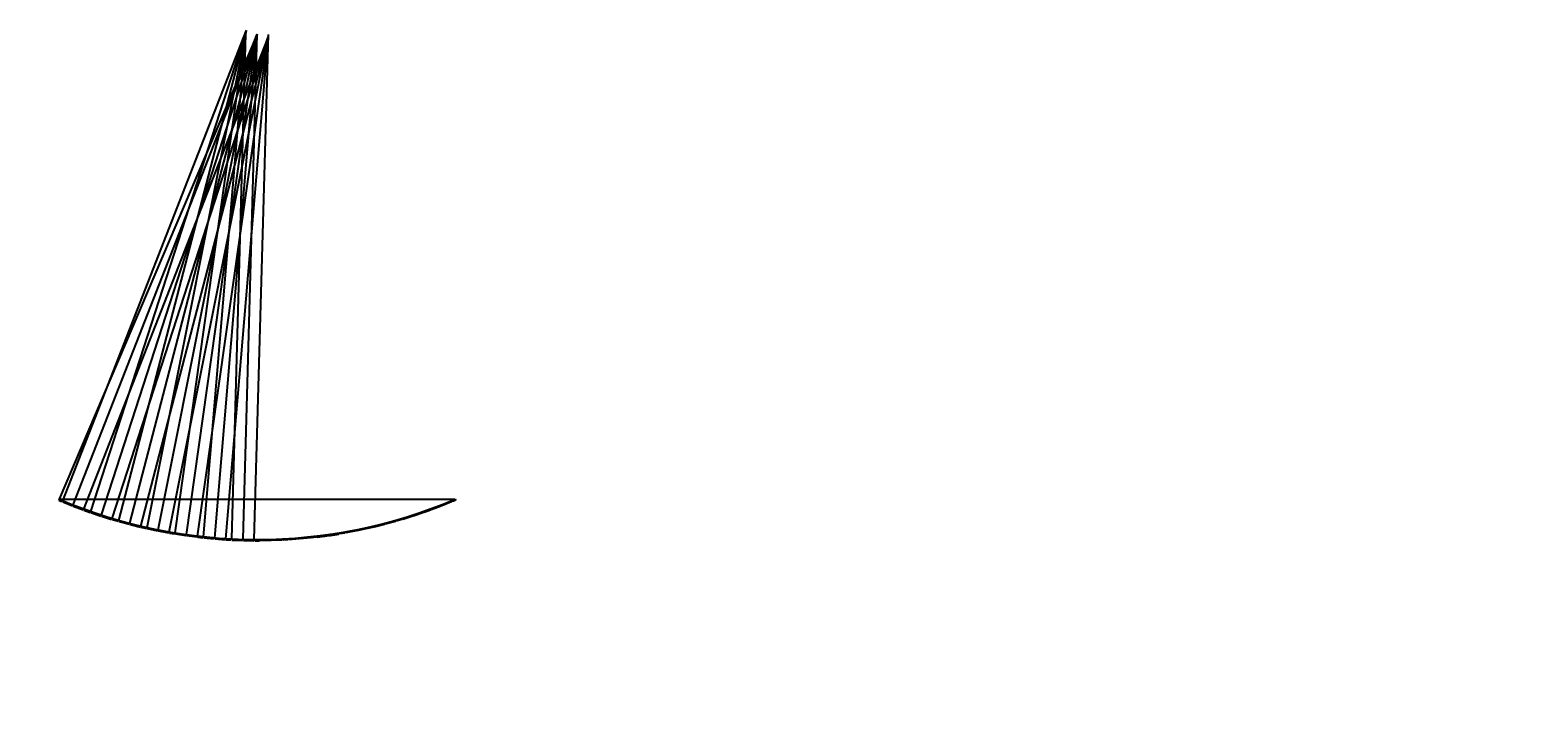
# Model space of a CAD drawing. Header units: millimetres. Extents: x -89870 to 271682, y -14857 to 84958.
# Tile 31 of 31: x 79841 to 271682, y -14857 to 72580. Entities that reach past the tile are written whole.
import ezdxf

# ---------------------------------------------------------------- set-up
doc = ezdxf.new("R2010")
doc.units = ezdxf.units.MM
for name, color, linetype in [('alu vprof', 3, 'Continuous'), ('hulplijn', 11, 'Continuous'), ('maat', 1, 'Continuous')]:
    doc.layers.add(name, color=color, linetype=linetype)
doc.styles.get("Standard").update_dxf_attribs({"font": 'arial.ttf'})
doc.styles.add('STEMPEL1', font='ddHelvetica45.ttf')
doc.dimstyles.new('Annotative', dxfattribs={"dimscale": 0, "dimtxt": 2, "dimasz": 2.5, "dimexe": 1.25, "dimexo": 0.625, "dimtad": 1, "dimdec": 0, "dimtxsty": 'Standard', "dimcen": 2.5, "dimadec": 0, "dimazin": 0, "dimtfac": 1, "dimtdec": 0, "dimtmove": 0, "dimatfit": 3, "dimfxl": 1, "dimarcsym": 0})

# ---------------------------------------------------------------- blocks, each defined once
blk = doc.blocks.new('*D281')
at = {"layer": 'alu vprof', "color": 0, "lineweight": -2, "transparency": 16777216}
for p, q in [((83521, 12855), (83457, 12702)), ((83512, 12706), (83885, 12549)), ((83985, 12659), (83921, 12507))]:
    blk.add_line(p, q, dxfattribs=at)
at = {"layer": 'alu vprof', "color": 0, "transparency": 16777216}
for points in [[(83516, 12714), (83509, 12698), (83466, 12725)], [(83888, 12557), (83881, 12542), (83931, 12530)]]:
    blk.add_solid(points, dxfattribs=at)
at = {"layer": 'Defpoints', "color": 0, "transparency": 16777216}
for p in [(83526, 12866), (83931, 12530), (83990, 12671)]:
    blk.add_point(p, dxfattribs=at)
at = {"layer": 'alu vprof', "color": 0, "transparency": 16777216, "insert": (83711, 12658), "char_height": 40, "attachment_point": 5, "rotation": 337.16276}
blk.add_mtext('504', dxfattribs=at)
blk = doc.blocks.new('*D282')
at = {"layer": 'alu vprof', "color": 0, "lineweight": -2, "transparency": 16777216}
for p, q in [((83985, 12659), (83923, 12505)), ((83979, 12510), (85222, 12008)), ((85321, 12120), (85259, 11966))]:
    blk.add_line(p, q, dxfattribs=at)
at = {"layer": 'alu vprof', "color": 0, "transparency": 16777216}
for points in [[(83982, 12517), (83976, 12502), (83933, 12528)], [(85225, 12016), (85219, 12000), (85268, 11989)]]:
    blk.add_solid(points, dxfattribs=at)
at = {"layer": 'Defpoints', "color": 0, "transparency": 16777216}
for p in [(83990, 12671), (85268, 11989), (85326, 12132)]:
    blk.add_point(p, dxfattribs=at)
at = {"layer": 'alu vprof', "color": 0, "transparency": 16777216, "insert": (84613, 12289), "char_height": 40, "attachment_point": 5, "rotation": 338.02852}
blk.add_mtext('1440', dxfattribs=at)
blk = doc.blocks.new('*D283')
at = {"layer": 'alu vprof', "color": 0, "lineweight": -2, "transparency": 16777216}
for p, q in [((85321, 12120), (85262, 11965)), ((85318, 11971), (86572, 11497)), ((86668, 11611), (86610, 11456))]:
    blk.add_line(p, q, dxfattribs=at)
at = {"layer": 'alu vprof', "color": 0, "transparency": 16777216}
for points in [[(85321, 11978), (85315, 11963), (85271, 11988)], [(86575, 11505), (86569, 11489), (86619, 11479)]]:
    blk.add_solid(points, dxfattribs=at)
at = {"layer": 'Defpoints', "color": 0, "transparency": 16777216}
for p in [(85326, 12132), (86673, 11623), (86619, 11479)]:
    blk.add_point(p, dxfattribs=at)
at = {"layer": 'alu vprof', "color": 0, "transparency": 16777216, "insert": (85957, 11765), "char_height": 40, "attachment_point": 5, "rotation": 339.31114}
blk.add_mtext('1440', dxfattribs=at)
blk = doc.blocks.new('*D284')
at = {"layer": 'alu vprof', "color": 0, "lineweight": -2, "transparency": 16777216}
for p, q in [((86669, 11611), (86613, 11455)), ((86668, 11462), (87462, 11179)), ((87556, 11295), (87501, 11139))]:
    blk.add_line(p, q, dxfattribs=at)
at = {"layer": 'alu vprof', "color": 0, "transparency": 16777216}
for points in [[(86671, 11470), (86666, 11454), (86621, 11479)], [(87465, 11187), (87459, 11171), (87509, 11162)]]:
    blk.add_solid(points, dxfattribs=at)
at = {"layer": 'Defpoints', "color": 0, "transparency": 16777216}
for p in [(86673, 11623), (87509, 11162), (87560, 11306)]:
    blk.add_point(p, dxfattribs=at)
at = {"layer": 'alu vprof', "color": 0, "transparency": 16777216, "insert": (87076, 11351), "char_height": 40, "attachment_point": 5, "rotation": 340.37212}
blk.add_mtext('942', dxfattribs=at)
blk = doc.blocks.new('*D285')
at = {"layer": 'alu vprof', "color": 0, "lineweight": -2, "transparency": 16777216}
for p, q in [((87556, 11295), (87503, 11137)), ((87559, 11145), (88829, 10718)), ((88922, 10836), (88869, 10678))]:
    blk.add_line(p, q, dxfattribs=at)
at = {"layer": 'alu vprof', "color": 0, "transparency": 16777216}
for points in [[(87561, 11153), (87556, 11137), (87511, 11161)], [(88832, 10726), (88827, 10710), (88877, 10702)]]:
    blk.add_solid(points, dxfattribs=at)
at = {"layer": 'Defpoints', "color": 0, "transparency": 16777216}
for p in [(87560, 11306), (88877, 10702), (88926, 10848)]:
    blk.add_point(p, dxfattribs=at)
at = {"layer": 'alu vprof', "color": 0, "transparency": 16777216, "insert": (88204, 10963), "char_height": 40, "attachment_point": 5, "rotation": 341.43311}
blk.add_mtext('1440', dxfattribs=at)
blk = doc.blocks.new('*D286')
at = {"layer": 'alu vprof', "color": 0, "lineweight": -2, "transparency": 16777216}
for p, q in [((88922, 10836), (88873, 10678)), ((88928, 10687), (90207, 10289)), ((90297, 10408), (90248, 10250))]:
    blk.add_line(p, q, dxfattribs=at)
at = {"layer": 'alu vprof', "color": 0, "transparency": 16777216}
for points in [[(88930, 10695), (88925, 10679), (88880, 10702)], [(90210, 10297), (90205, 10281), (90255, 10274)]]:
    blk.add_solid(points, dxfattribs=at)
at = {"layer": 'Defpoints', "color": 0, "transparency": 16777216}
for p in [(88926, 10848), (90255, 10274), (90301, 10420)]:
    blk.add_point(p, dxfattribs=at)
at = {"layer": 'alu vprof', "color": 0, "transparency": 16777216, "insert": (89577, 10519), "char_height": 40, "attachment_point": 5, "rotation": 342.71573}
blk.add_mtext('1440', dxfattribs=at)
blk = doc.blocks.new('*D287')
at = {"layer": 'alu vprof', "color": 0, "lineweight": -2, "transparency": 16777216}
for p, q in [((90297, 10408), (90250, 10248)), ((90305, 10258), (91045, 10043)), ((91133, 10164), (91086, 10005))]:
    blk.add_line(p, q, dxfattribs=at)
at = {"layer": 'alu vprof', "color": 0, "transparency": 16777216}
for points in [[(90308, 10266), (90303, 10250), (90257, 10272)], [(91047, 10051), (91043, 10035), (91093, 10029)]]:
    blk.add_solid(points, dxfattribs=at)
at = {"layer": 'Defpoints', "color": 0, "transparency": 16777216}
for p in [(90301, 10420), (91093, 10029), (91136, 10176)]:
    blk.add_point(p, dxfattribs=at)
at = {"layer": 'alu vprof', "color": 0, "transparency": 16777216, "insert": (90684, 10182), "char_height": 40, "attachment_point": 5, "rotation": 343.74455}
blk.add_mtext('870', dxfattribs=at)
blk = doc.blocks.new('*D288')
at = {"layer": 'alu vprof', "color": 0, "lineweight": -2, "transparency": 16777216}
for p, q in [((91133, 10164), (91089, 10002)), ((91143, 10013), (92436, 9661)), ((92522, 9786), (92478, 9624))]:
    blk.add_line(p, q, dxfattribs=at)
at = {"layer": 'alu vprof', "color": 0, "transparency": 16777216}
for points in [[(91146, 10021), (91141, 10005), (91095, 10026)], [(92439, 9669), (92434, 9653), (92485, 9648)]]:
    blk.add_solid(points, dxfattribs=at)
at = {"layer": 'Defpoints', "color": 0, "transparency": 16777216}
for p in [(91136, 10176), (92485, 9648), (92526, 9798)]:
    blk.add_point(p, dxfattribs=at)
at = {"layer": 'alu vprof', "color": 0, "transparency": 16777216, "insert": (91799, 9869), "char_height": 40, "attachment_point": 5, "rotation": 344.77338}
blk.add_mtext('1440', dxfattribs=at)
blk = doc.blocks.new('*D289')
at = {"layer": 'alu vprof', "color": 0, "lineweight": -2, "transparency": 16777216}
for p, q in [((92523, 9786), (92482, 9623)), ((92537, 9635), (93837, 9312)), ((93920, 9439), (93880, 9276))]:
    blk.add_line(p, q, dxfattribs=at)
at = {"layer": 'alu vprof', "color": 0, "transparency": 16777216}
for points in [[(92539, 9643), (92535, 9627), (92488, 9647)], [(93839, 9320), (93835, 9304), (93886, 9300)]]:
    blk.add_solid(points, dxfattribs=at)
at = {"layer": 'Defpoints', "color": 0, "transparency": 16777216}
for p in [(92526, 9798), (93886, 9300), (93923, 9451)]:
    blk.add_point(p, dxfattribs=at)
at = {"layer": 'alu vprof', "color": 0, "transparency": 16777216, "insert": (93195, 9506), "char_height": 40, "attachment_point": 5, "rotation": 346.056}
blk.add_mtext('1440', dxfattribs=at)
blk = doc.blocks.new('*D290')
at = {"layer": 'alu vprof', "color": 0, "lineweight": -2, "transparency": 16777216}
for p, q in [((93920, 9439), (93883, 9275)), ((93937, 9288), (94633, 9129)), ((94714, 9257), (94676, 9093))]:
    blk.add_line(p, q, dxfattribs=at)
at = {"layer": 'alu vprof', "color": 0, "transparency": 16777216}
for points in [[(93939, 9297), (93935, 9280), (93888, 9300)], [(94635, 9137), (94631, 9120), (94682, 9117)]]:
    blk.add_solid(points, dxfattribs=at)
at = {"layer": 'Defpoints', "color": 0, "transparency": 16777216}
for p in [(93923, 9451), (94682, 9117), (94717, 9269)]:
    blk.add_point(p, dxfattribs=at)
at = {"layer": 'alu vprof', "color": 0, "transparency": 16777216, "insert": (94292, 9241), "char_height": 40, "attachment_point": 5, "rotation": 347.05983}
blk.add_mtext('814', dxfattribs=at)
blk = doc.blocks.new('*D291')
at = {"layer": 'alu vprof', "color": 0, "lineweight": -2, "transparency": 16777216}
for p, q in [((94714, 9257), (94679, 9092)), ((94733, 9106), (96044, 8829)), ((96123, 8959), (96088, 8794))]:
    blk.add_line(p, q, dxfattribs=at)
at = {"layer": 'alu vprof', "color": 0, "transparency": 16777216}
for points in [[(94735, 9115), (94732, 9098), (94684, 9117)], [(96046, 8837), (96043, 8821), (96093, 8819)]]:
    blk.add_solid(points, dxfattribs=at)
at = {"layer": 'Defpoints', "color": 0, "transparency": 16777216}
for p in [(94717, 9269), (96093, 8819), (96126, 8971)]:
    blk.add_point(p, dxfattribs=at)
at = {"layer": 'alu vprof', "color": 0, "transparency": 16777216, "insert": (95396, 9000), "char_height": 40, "attachment_point": 5, "rotation": 348.06367}
blk.add_mtext('1440', dxfattribs=at)
blk = doc.blocks.new('*D292')
at = {"layer": 'alu vprof', "color": 0, "lineweight": -2, "transparency": 16777216}
for p, q in [((96123, 8959), (96092, 8794)), ((96146, 8809), (97463, 8561)), ((97538, 8693), (97507, 8528))]:
    blk.add_line(p, q, dxfattribs=at)
at = {"layer": 'alu vprof', "color": 0, "transparency": 16777216}
for points in [[(96147, 8817), (96144, 8801), (96097, 8818)], [(97464, 8570), (97461, 8553), (97512, 8552)]]:
    blk.add_solid(points, dxfattribs=at)
at = {"layer": 'Defpoints', "color": 0, "transparency": 16777216}
for p in [(96126, 8971), (97512, 8552), (97541, 8705)]:
    blk.add_point(p, dxfattribs=at)
at = {"layer": 'alu vprof', "color": 0, "transparency": 16777216, "insert": (96811, 8718), "char_height": 40, "attachment_point": 5, "rotation": 349.34629}
blk.add_mtext('1440', dxfattribs=at)
blk = doc.blocks.new('*D293')
at = {"layer": 'alu vprof', "color": 0, "lineweight": -2, "transparency": 16777216}
for p, q in [((97539, 8693), (97511, 8527)), ((97564, 8543), (98227, 8430)), ((98300, 8563), (98272, 8397))]:
    blk.add_line(p, q, dxfattribs=at)
at = {"layer": 'alu vprof', "color": 0, "transparency": 16777216}
for points in [[(97565, 8551), (97563, 8535), (97515, 8552)], [(98228, 8439), (98225, 8422), (98276, 8422)]]:
    blk.add_solid(points, dxfattribs=at)
at = {"layer": 'Defpoints', "color": 0, "transparency": 16777216}
for p in [(97541, 8705), (98276, 8422), (98302, 8575)]:
    blk.add_point(p, dxfattribs=at)
at = {"layer": 'alu vprof', "color": 0, "transparency": 16777216, "insert": (97901, 8519), "char_height": 40, "attachment_point": 5, "rotation": 350.33144}
blk.add_mtext('772', dxfattribs=at)
blk = doc.blocks.new('*D294')
at = {"layer": 'alu vprof', "color": 0, "lineweight": -2, "transparency": 16777216}
for p, q in [((98300, 8563), (98275, 8397)), ((99653, 8212), (98328, 8414)), ((99724, 8345), (99698, 8179))]:
    blk.add_line(p, q, dxfattribs=at)
at = {"layer": 'alu vprof', "color": 0, "transparency": 16777216}
for points in [[(98329, 8422), (98327, 8406), (98278, 8422)], [(99654, 8220), (99651, 8203), (99702, 8204)]]:
    blk.add_solid(points, dxfattribs=at)
at = {"layer": 'Defpoints', "color": 0, "transparency": 16777216}
for p in [(98278, 8422), (98302, 8575), (99726, 8358)]:
    blk.add_point(p, dxfattribs=at)
at = {"layer": 'alu vprof', "color": 0, "transparency": 16777216, "insert": (98995, 8345), "char_height": 40, "attachment_point": 5, "rotation": 351.31659}
blk.add_mtext('1440', dxfattribs=at)
blk = doc.blocks.new('*D295')
at = {"layer": 'alu vprof', "color": 0, "lineweight": -2, "transparency": 16777216}
for p, q in [((99724, 8345), (99702, 8179)), ((101084, 8025), (99755, 8197)), ((101152, 8160), (101130, 7993))]:
    blk.add_line(p, q, dxfattribs=at)
at = {"layer": 'alu vprof', "color": 0, "transparency": 16777216}
for points in [[(99756, 8206), (99754, 8189), (99706, 8204)], [(101085, 8033), (101083, 8016), (101134, 8018)]]:
    blk.add_solid(points, dxfattribs=at)
at = {"layer": 'Defpoints', "color": 0, "transparency": 16777216}
for p in [(99706, 8204), (99726, 8358), (101154, 8172)]:
    blk.add_point(p, dxfattribs=at)
at = {"layer": 'alu vprof', "color": 0, "transparency": 16777216, "insert": (100424, 8144), "char_height": 40, "attachment_point": 5, "rotation": 352.59921}
blk.add_mtext('1440', dxfattribs=at)
blk = doc.blocks.new('*D296')
at = {"layer": 'alu vprof', "color": 0, "lineweight": -2, "transparency": 16777216}
for p, q in [((101152, 8160), (101133, 7993)), ((101186, 8012), (101825, 7940)), ((101891, 8077), (101872, 7910))]:
    blk.add_line(p, q, dxfattribs=at)
at = {"layer": 'alu vprof', "color": 0, "transparency": 16777216}
for points in [[(101187, 8021), (101185, 8004), (101136, 8018)], [(101826, 7949), (101824, 7932), (101875, 7935)]]:
    blk.add_solid(points, dxfattribs=at)
at = {"layer": 'Defpoints', "color": 0, "transparency": 16777216}
for p in [(101154, 8172), (101875, 7935), (101892, 8089)]:
    blk.add_point(p, dxfattribs=at)
at = {"layer": 'alu vprof', "color": 0, "transparency": 16777216, "insert": (101509, 8009), "char_height": 40, "attachment_point": 5, "rotation": 353.5714}
blk.add_mtext('743', dxfattribs=at)
blk = doc.blocks.new('*D297')
at = {"layer": 'alu vprof', "color": 0, "lineweight": -2, "transparency": 16777216}
for p, q in [((101891, 8077), (101875, 7910)), ((101927, 7930), (103261, 7802)), ((103324, 7940), (103308, 7773))]:
    blk.add_line(p, q, dxfattribs=at)
at = {"layer": 'alu vprof', "color": 0, "transparency": 16777216}
for points in [[(101928, 7938), (101926, 7921), (101877, 7934)], [(103262, 7811), (103260, 7794), (103311, 7798)]]:
    blk.add_solid(points, dxfattribs=at)
at = {"layer": 'Defpoints', "color": 0, "transparency": 16777216}
for p in [(101892, 8089), (103311, 7798), (103326, 7952)]:
    blk.add_point(p, dxfattribs=at)
at = {"layer": 'alu vprof', "color": 0, "transparency": 16777216, "insert": (102597, 7899), "char_height": 40, "attachment_point": 5, "rotation": 354.54359}
blk.add_mtext('1440', dxfattribs=at)
blk = doc.blocks.new('*D298')
at = {"layer": 'alu vprof', "color": 0, "lineweight": -2, "transparency": 16777216}
for p, q in [((103325, 7940), (103312, 7772)), ((103364, 7794), (104701, 7696)), ((104761, 7835), (104749, 7668))]:
    blk.add_line(p, q, dxfattribs=at)
at = {"layer": 'alu vprof', "color": 0, "transparency": 16777216}
for points in [[(103365, 7802), (103364, 7785), (103314, 7797)], [(104701, 7704), (104700, 7688), (104751, 7692)]]:
    blk.add_solid(points, dxfattribs=at)
at = {"layer": 'Defpoints', "color": 0, "transparency": 16777216}
for p in [(103326, 7952), (104751, 7692), (104762, 7847)]:
    blk.add_point(p, dxfattribs=at)
at = {"layer": 'alu vprof', "color": 0, "transparency": 16777216, "insert": (104035, 7778), "char_height": 40, "attachment_point": 5, "rotation": 355.82621}
blk.add_mtext('1440', dxfattribs=at)
blk = doc.blocks.new('*D299')
at = {"layer": 'alu vprof', "color": 0, "lineweight": -2, "transparency": 16777216}
for p, q in [((104761, 7835), (104752, 7667)), ((104803, 7690), (105428, 7654)), ((105486, 7794), (105476, 7627))]:
    blk.add_line(p, q, dxfattribs=at)
at = {"layer": 'alu vprof', "color": 0, "transparency": 16777216}
for points in [[(104804, 7698), (104803, 7681), (104753, 7692)], [(105428, 7663), (105427, 7646), (105478, 7652)]]:
    blk.add_solid(points, dxfattribs=at)
at = {"layer": 'Defpoints', "color": 0, "transparency": 16777216}
for p in [(104762, 7847), (105487, 7807), (105478, 7652)]:
    blk.add_point(p, dxfattribs=at)
at = {"layer": 'alu vprof', "color": 0, "transparency": 16777216, "insert": (105117, 7705), "char_height": 40, "attachment_point": 5, "rotation": 356.79078}
blk.add_mtext('726', dxfattribs=at)
blk = doc.blocks.new('*D300')
at = {"layer": 'alu vprof', "color": 0, "lineweight": -2, "transparency": 16777216}
for p, q in [((105486, 7794), (105479, 7627)), ((106925, 7738), (106918, 7570)), ((105530, 7650), (106869, 7597))]:
    blk.add_line(p, q, dxfattribs=at)
at = {"layer": 'alu vprof', "color": 0, "transparency": 16777216}
for points in [[(105531, 7658), (105530, 7641), (105480, 7652)], [(106870, 7605), (106869, 7589), (106919, 7595)]]:
    blk.add_solid(points, dxfattribs=at)
at = {"layer": 'Defpoints', "color": 0, "transparency": 16777216}
for p in [(105487, 7807), (106926, 7750), (106919, 7595)]:
    blk.add_point(p, dxfattribs=at)
at = {"layer": 'alu vprof', "color": 0, "transparency": 16777216, "insert": (106201, 7656), "char_height": 40, "attachment_point": 5, "rotation": 357.75534}
blk.add_mtext('1440', dxfattribs=at)
blk = doc.blocks.new('*D301')
at = {"layer": 'alu vprof', "color": 0, "lineweight": -2, "transparency": 16777216}
for p, q in [((106925, 7738), (106923, 7570)), ((108365, 7714), (108363, 7546)), ((106973, 7594), (108313, 7572))]:
    blk.add_line(p, q, dxfattribs=at)
at = {"layer": 'alu vprof', "color": 0, "transparency": 16777216}
for points in [[(106973, 7603), (106973, 7586), (106923, 7595)], [(108313, 7580), (108313, 7563), (108363, 7571)]]:
    blk.add_solid(points, dxfattribs=at)
at = {"layer": 'Defpoints', "color": 0, "transparency": 16777216}
for p in [(106926, 7750), (108366, 7726), (108363, 7571)]:
    blk.add_point(p, dxfattribs=at)
at = {"layer": 'alu vprof', "color": 0, "transparency": 16777216, "insert": (107643, 7616), "char_height": 40, "attachment_point": 5, "rotation": 359.03801}
blk.add_mtext('1440', dxfattribs=at)
blk = doc.blocks.new('*D302')
at = {"layer": 'alu vprof', "color": 0, "lineweight": -2, "transparency": 16777216}
for p, q in [((108366, 7714), (108366, 7546)), ((109086, 7714), (109086, 7546)), ((108416, 7571), (109036, 7571))]:
    blk.add_line(p, q, dxfattribs=at)
at = {"layer": 'alu vprof', "color": 0, "transparency": 16777216}
for points in [[(108416, 7579), (108416, 7563), (108366, 7571)], [(109036, 7579), (109036, 7563), (109086, 7571)]]:
    blk.add_solid(points, dxfattribs=at)
at = {"layer": 'Defpoints', "color": 0, "transparency": 16777216}
for p in [(108366, 7726), (109086, 7726), (109086, 7571)]:
    blk.add_point(p, dxfattribs=at)
at = {"layer": 'alu vprof', "color": 0, "transparency": 16777216, "insert": (108726, 7604), "char_height": 40, "attachment_point": 5}
blk.add_mtext('720', dxfattribs=at)
blk = doc.blocks.new('*D303')
at = {"layer": 'alu vprof', "color": 0, "lineweight": -2, "transparency": 16777216}
for p, q in [((133466, 12659), (133530, 12507)), ((133939, 12706), (133566, 12549)), ((133930, 12855), (133995, 12702))]:
    blk.add_line(p, q, dxfattribs=at)
at = {"layer": 'alu vprof', "color": 0, "transparency": 16777216}
for points in [[(133563, 12557), (133570, 12542), (133520, 12530)], [(133935, 12714), (133942, 12698), (133985, 12725)]]:
    blk.add_solid(points, dxfattribs=at)
at = {"layer": 'Defpoints', "color": 0, "transparency": 16777216}
for p in [(133461, 12671), (133520, 12530), (133926, 12866)]:
    blk.add_point(p, dxfattribs=at)
at = {"layer": 'alu vprof', "color": 0, "transparency": 16777216, "insert": (133740, 12658), "char_height": 40, "attachment_point": 5, "rotation": 22.83724}
blk.add_mtext('504', dxfattribs=at)
blk = doc.blocks.new('*D304')
at = {"layer": 'alu vprof', "color": 0, "lineweight": -2, "transparency": 16777216}
for p, q in [((132130, 12120), (132192, 11966)), ((133472, 12510), (132229, 12008)), ((133466, 12659), (133528, 12505))]:
    blk.add_line(p, q, dxfattribs=at)
at = {"layer": 'alu vprof', "color": 0, "transparency": 16777216}
for points in [[(132226, 12016), (132232, 12000), (132183, 11989)], [(133469, 12517), (133475, 12502), (133518, 12528)]]:
    blk.add_solid(points, dxfattribs=at)
at = {"layer": 'Defpoints', "color": 0, "transparency": 16777216}
for p in [(132126, 12132), (132183, 11989), (133461, 12671)]:
    blk.add_point(p, dxfattribs=at)
at = {"layer": 'alu vprof', "color": 0, "transparency": 16777216, "insert": (132838, 12289), "char_height": 40, "attachment_point": 5, "rotation": 21.97148}
blk.add_mtext('1440', dxfattribs=at)
blk = doc.blocks.new('*D305')
at = {"layer": 'alu vprof', "color": 0, "lineweight": -2, "transparency": 16777216}
for p, q in [((130783, 11611), (130841, 11456)), ((132133, 11971), (130879, 11497)), ((132130, 12120), (132189, 11965))]:
    blk.add_line(p, q, dxfattribs=at)
at = {"layer": 'alu vprof', "color": 0, "transparency": 16777216}
for points in [[(132130, 11978), (132136, 11963), (132180, 11988)], [(130876, 11505), (130882, 11489), (130833, 11479)]]:
    blk.add_solid(points, dxfattribs=at)
at = {"layer": 'Defpoints', "color": 0, "transparency": 16777216}
for p in [(130778, 11623), (132126, 12132), (130833, 11479)]:
    blk.add_point(p, dxfattribs=at)
at = {"layer": 'alu vprof', "color": 0, "transparency": 16777216, "insert": (131495, 11765), "char_height": 40, "attachment_point": 5, "rotation": 20.68886}
blk.add_mtext('1440', dxfattribs=at)
blk = doc.blocks.new('*D306')
at = {"layer": 'alu vprof', "color": 0, "lineweight": -2, "transparency": 16777216}
for p, q in [((130783, 11611), (130838, 11455)), ((129895, 11295), (129951, 11139)), ((130783, 11462), (129989, 11179))]:
    blk.add_line(p, q, dxfattribs=at)
at = {"layer": 'alu vprof', "color": 0, "transparency": 16777216}
for points in [[(129986, 11187), (129992, 11171), (129942, 11162)], [(130780, 11470), (130785, 11454), (130830, 11479)]]:
    blk.add_solid(points, dxfattribs=at)
at = {"layer": 'Defpoints', "color": 0, "transparency": 16777216}
for p in [(130778, 11623), (129891, 11306), (129942, 11162)]:
    blk.add_point(p, dxfattribs=at)
at = {"layer": 'alu vprof', "color": 0, "transparency": 16777216, "insert": (130375, 11351), "char_height": 40, "attachment_point": 5, "rotation": 19.62788}
blk.add_mtext('942', dxfattribs=at)
blk = doc.blocks.new('*D307')
at = {"layer": 'alu vprof', "color": 0, "lineweight": -2, "transparency": 16777216}
for p, q in [((128530, 10836), (128582, 10678)), ((129892, 11145), (128622, 10718)), ((129895, 11295), (129948, 11137))]:
    blk.add_line(p, q, dxfattribs=at)
at = {"layer": 'alu vprof', "color": 0, "transparency": 16777216}
for points in [[(128619, 10726), (128625, 10710), (128575, 10702)], [(129890, 11153), (129895, 11137), (129940, 11161)]]:
    blk.add_solid(points, dxfattribs=at)
at = {"layer": 'Defpoints', "color": 0, "transparency": 16777216}
for p in [(128526, 10848), (128575, 10702), (129891, 11306)]:
    blk.add_point(p, dxfattribs=at)
at = {"layer": 'alu vprof', "color": 0, "transparency": 16777216, "insert": (129247, 10963), "char_height": 40, "attachment_point": 5, "rotation": 18.56689}
blk.add_mtext('1440', dxfattribs=at)
blk = doc.blocks.new('*D308')
at = {"layer": 'alu vprof', "color": 0, "lineweight": -2, "transparency": 16777216}
for p, q in [((127154, 10408), (127203, 10250)), ((128523, 10687), (127244, 10289)), ((128529, 10836), (128579, 10678))]:
    blk.add_line(p, q, dxfattribs=at)
at = {"layer": 'alu vprof', "color": 0, "transparency": 16777216}
for points in [[(127241, 10297), (127246, 10281), (127196, 10274)], [(128521, 10695), (128526, 10679), (128571, 10702)]]:
    blk.add_solid(points, dxfattribs=at)
at = {"layer": 'Defpoints', "color": 0, "transparency": 16777216}
for p in [(127150, 10420), (127196, 10274), (128526, 10848)]:
    blk.add_point(p, dxfattribs=at)
at = {"layer": 'alu vprof', "color": 0, "transparency": 16777216, "insert": (127874, 10519), "char_height": 40, "attachment_point": 5, "rotation": 17.28427}
blk.add_mtext('1440', dxfattribs=at)
blk = doc.blocks.new('*D309')
at = {"layer": 'alu vprof', "color": 0, "lineweight": -2, "transparency": 16777216}
for p, q in [((126319, 10164), (126365, 10005)), ((127146, 10258), (126406, 10043)), ((127154, 10408), (127201, 10248))]:
    blk.add_line(p, q, dxfattribs=at)
at = {"layer": 'alu vprof', "color": 0, "transparency": 16777216}
for points in [[(126404, 10051), (126409, 10035), (126358, 10029)], [(127143, 10266), (127148, 10250), (127194, 10272)]]:
    blk.add_solid(points, dxfattribs=at)
at = {"layer": 'Defpoints', "color": 0, "transparency": 16777216}
for p in [(126315, 10176), (126358, 10029), (127150, 10420)]:
    blk.add_point(p, dxfattribs=at)
at = {"layer": 'alu vprof', "color": 0, "transparency": 16777216, "insert": (126767, 10182), "char_height": 40, "attachment_point": 5, "rotation": 16.25545}
blk.add_mtext('870', dxfattribs=at)
blk = doc.blocks.new('*D310')
at = {"layer": 'alu vprof', "color": 0, "lineweight": -2, "transparency": 16777216}
for p, q in [((124929, 9786), (124973, 9624)), ((126308, 10013), (125015, 9661)), ((126318, 10164), (126363, 10002))]:
    blk.add_line(p, q, dxfattribs=at)
at = {"layer": 'alu vprof', "color": 0, "transparency": 16777216}
for points in [[(125012, 9669), (125017, 9653), (124966, 9648)], [(126306, 10021), (126310, 10005), (126356, 10026)]]:
    blk.add_solid(points, dxfattribs=at)
at = {"layer": 'Defpoints', "color": 0, "transparency": 16777216}
for p in [(124926, 9798), (124966, 9648), (126315, 10176)]:
    blk.add_point(p, dxfattribs=at)
at = {"layer": 'alu vprof', "color": 0, "transparency": 16777216, "insert": (125653, 9869), "char_height": 40, "attachment_point": 5, "rotation": 15.22662}
blk.add_mtext('1440', dxfattribs=at)
blk = doc.blocks.new('*D311')
at = {"layer": 'alu vprof', "color": 0, "lineweight": -2, "transparency": 16777216}
for p, q in [((124915, 9635), (123614, 9312)), ((124929, 9786), (124969, 9623)), ((123531, 9439), (123571, 9276))]:
    blk.add_line(p, q, dxfattribs=at)
at = {"layer": 'alu vprof', "color": 0, "transparency": 16777216}
for points in [[(124912, 9643), (124917, 9627), (124963, 9647)], [(123612, 9320), (123616, 9304), (123565, 9300)]]:
    blk.add_solid(points, dxfattribs=at)
at = {"layer": 'Defpoints', "color": 0, "transparency": 16777216}
for p in [(124926, 9798), (123528, 9451), (123565, 9300)]:
    blk.add_point(p, dxfattribs=at)
at = {"layer": 'alu vprof', "color": 0, "transparency": 16777216, "insert": (124256, 9506), "char_height": 40, "attachment_point": 5, "rotation": 13.944}
blk.add_mtext('1440', dxfattribs=at)
blk = doc.blocks.new('*D312')
at = {"layer": 'alu vprof', "color": 0, "lineweight": -2, "transparency": 16777216}
for p, q in [((122737, 9257), (122775, 9093)), ((123514, 9288), (122818, 9129)), ((123531, 9439), (123568, 9275))]:
    blk.add_line(p, q, dxfattribs=at)
at = {"layer": 'alu vprof', "color": 0, "transparency": 16777216}
for points in [[(122816, 9137), (122820, 9120), (122769, 9117)], [(123512, 9297), (123516, 9280), (123563, 9300)]]:
    blk.add_solid(points, dxfattribs=at)
at = {"layer": 'Defpoints', "color": 0, "transparency": 16777216}
for p in [(122734, 9269), (122769, 9117), (123528, 9451)]:
    blk.add_point(p, dxfattribs=at)
at = {"layer": 'alu vprof', "color": 0, "transparency": 16777216, "insert": (123159, 9241), "char_height": 40, "attachment_point": 5, "rotation": 12.94017}
blk.add_mtext('814', dxfattribs=at)
blk = doc.blocks.new('*D313')
at = {"layer": 'alu vprof', "color": 0, "lineweight": -2, "transparency": 16777216}
for p, q in [((121328, 8959), (121363, 8794)), ((122718, 9106), (121407, 8829)), ((122737, 9257), (122772, 9092))]:
    blk.add_line(p, q, dxfattribs=at)
at = {"layer": 'alu vprof', "color": 0, "transparency": 16777216}
for points in [[(121405, 8837), (121408, 8821), (121358, 8819)], [(122716, 9115), (122719, 9098), (122767, 9117)]]:
    blk.add_solid(points, dxfattribs=at)
at = {"layer": 'Defpoints', "color": 0, "transparency": 16777216}
for p in [(121326, 8971), (121358, 8819), (122734, 9269)]:
    blk.add_point(p, dxfattribs=at)
at = {"layer": 'alu vprof', "color": 0, "transparency": 16777216, "insert": (122055, 9000), "char_height": 40, "attachment_point": 5, "rotation": 11.93633}
blk.add_mtext('1440', dxfattribs=at)
blk = doc.blocks.new('*D314')
at = {"layer": 'alu vprof', "color": 0, "lineweight": -2, "transparency": 16777216}
for p, q in [((119913, 8693), (119944, 8528)), ((121305, 8809), (119988, 8561)), ((121328, 8959), (121359, 8794))]:
    blk.add_line(p, q, dxfattribs=at)
at = {"layer": 'alu vprof', "color": 0, "transparency": 16777216}
for points in [[(119987, 8570), (119990, 8553), (119939, 8552)], [(121304, 8817), (121307, 8801), (121354, 8818)]]:
    blk.add_solid(points, dxfattribs=at)
at = {"layer": 'Defpoints', "color": 0, "transparency": 16777216}
for p in [(119910, 8705), (119939, 8552), (121326, 8971)]:
    blk.add_point(p, dxfattribs=at)
at = {"layer": 'alu vprof', "color": 0, "transparency": 16777216, "insert": (120641, 8718), "char_height": 40, "attachment_point": 5, "rotation": 10.65371}
blk.add_mtext('1440', dxfattribs=at)
blk = doc.blocks.new('*D315')
at = {"layer": 'alu vprof', "color": 0, "lineweight": -2, "transparency": 16777216}
for p, q in [((119151, 8563), (119179, 8397)), ((119887, 8543), (119225, 8430)), ((119912, 8693), (119941, 8527))]:
    blk.add_line(p, q, dxfattribs=at)
at = {"layer": 'alu vprof', "color": 0, "transparency": 16777216}
for points in [[(119223, 8439), (119226, 8422), (119175, 8422)], [(119886, 8551), (119888, 8535), (119936, 8552)]]:
    blk.add_solid(points, dxfattribs=at)
at = {"layer": 'Defpoints', "color": 0, "transparency": 16777216}
for p in [(119149, 8575), (119175, 8422), (119910, 8705)]:
    blk.add_point(p, dxfattribs=at)
at = {"layer": 'alu vprof', "color": 0, "transparency": 16777216, "insert": (119550, 8519), "char_height": 40, "attachment_point": 5, "rotation": 9.66856}
blk.add_mtext('772', dxfattribs=at)
blk = doc.blocks.new('*D316')
at = {"layer": 'alu vprof', "color": 0, "lineweight": -2, "transparency": 16777216}
for p, q in [((117727, 8345), (117753, 8179)), ((117798, 8212), (119123, 8414)), ((119151, 8563), (119176, 8397))]:
    blk.add_line(p, q, dxfattribs=at)
at = {"layer": 'alu vprof', "color": 0, "transparency": 16777216}
for points in [[(117797, 8220), (117800, 8203), (117749, 8204)], [(119122, 8422), (119124, 8406), (119173, 8422)]]:
    blk.add_solid(points, dxfattribs=at)
at = {"layer": 'Defpoints', "color": 0, "transparency": 16777216}
for p in [(117726, 8358), (119149, 8575), (119173, 8422)]:
    blk.add_point(p, dxfattribs=at)
at = {"layer": 'alu vprof', "color": 0, "transparency": 16777216, "insert": (118456, 8345), "char_height": 40, "attachment_point": 5, "rotation": 8.68341}
blk.add_mtext('1440', dxfattribs=at)
blk = doc.blocks.new('*D317')
at = {"layer": 'alu vprof', "color": 0, "lineweight": -2, "transparency": 16777216}
for p, q in [((116299, 8160), (116321, 7993)), ((116367, 8025), (117696, 8197)), ((117727, 8345), (117749, 8179))]:
    blk.add_line(p, q, dxfattribs=at)
at = {"layer": 'alu vprof', "color": 0, "transparency": 16777216}
for points in [[(116366, 8033), (116368, 8016), (116317, 8018)], [(117695, 8206), (117697, 8189), (117746, 8204)]]:
    blk.add_solid(points, dxfattribs=at)
at = {"layer": 'Defpoints', "color": 0, "transparency": 16777216}
for p in [(116297, 8172), (117726, 8358), (117746, 8204)]:
    blk.add_point(p, dxfattribs=at)
at = {"layer": 'alu vprof', "color": 0, "transparency": 16777216, "insert": (117027, 8144), "char_height": 40, "attachment_point": 5, "rotation": 7.40079}
blk.add_mtext('1440', dxfattribs=at)
blk = doc.blocks.new('*D318')
at = {"layer": 'alu vprof', "color": 0, "lineweight": -2, "transparency": 16777216}
for p, q in [((115561, 8077), (115579, 7910)), ((116265, 8012), (115626, 7940)), ((116299, 8160), (116318, 7993))]:
    blk.add_line(p, q, dxfattribs=at)
at = {"layer": 'alu vprof', "color": 0, "transparency": 16777216}
for points in [[(115625, 7949), (115627, 7932), (115577, 7935)], [(116264, 8021), (116266, 8004), (116315, 8018)]]:
    blk.add_solid(points, dxfattribs=at)
at = {"layer": 'Defpoints', "color": 0, "transparency": 16777216}
for p in [(115559, 8089), (115577, 7935), (116297, 8172)]:
    blk.add_point(p, dxfattribs=at)
at = {"layer": 'alu vprof', "color": 0, "transparency": 16777216, "insert": (115942, 8009), "char_height": 40, "attachment_point": 5, "rotation": 6.4286}
blk.add_mtext('743', dxfattribs=at)
blk = doc.blocks.new('*D319')
at = {"layer": 'alu vprof', "color": 0, "lineweight": -2, "transparency": 16777216}
for p, q in [((114127, 7940), (114143, 7773)), ((115524, 7930), (114190, 7802)), ((115560, 8077), (115576, 7910))]:
    blk.add_line(p, q, dxfattribs=at)
at = {"layer": 'alu vprof', "color": 0, "transparency": 16777216}
for points in [[(114189, 7811), (114191, 7794), (114140, 7798)], [(115523, 7938), (115525, 7921), (115574, 7934)]]:
    blk.add_solid(points, dxfattribs=at)
at = {"layer": 'Defpoints', "color": 0, "transparency": 16777216}
for p in [(114126, 7952), (114140, 7798), (115559, 8089)]:
    blk.add_point(p, dxfattribs=at)
at = {"layer": 'alu vprof', "color": 0, "transparency": 16777216, "insert": (114854, 7899), "char_height": 40, "attachment_point": 5, "rotation": 5.45641}
blk.add_mtext('1440', dxfattribs=at)
blk = doc.blocks.new('*D320')
at = {"layer": 'alu vprof', "color": 0, "lineweight": -2, "transparency": 16777216}
for p, q in [((112690, 7835), (112702, 7668)), ((114087, 7794), (112750, 7696)), ((114126, 7940), (114139, 7772))]:
    blk.add_line(p, q, dxfattribs=at)
at = {"layer": 'alu vprof', "color": 0, "transparency": 16777216}
for points in [[(112750, 7704), (112751, 7688), (112701, 7692)], [(114086, 7802), (114088, 7785), (114137, 7797)]]:
    blk.add_solid(points, dxfattribs=at)
at = {"layer": 'Defpoints', "color": 0, "transparency": 16777216}
for p in [(112689, 7847), (112701, 7692), (114126, 7952)]:
    blk.add_point(p, dxfattribs=at)
at = {"layer": 'alu vprof', "color": 0, "transparency": 16777216, "insert": (113416, 7778), "char_height": 40, "attachment_point": 5, "rotation": 4.17379}
blk.add_mtext('1440', dxfattribs=at)
blk = doc.blocks.new('*D321')
at = {"layer": 'alu vprof', "color": 0, "lineweight": -2, "transparency": 16777216}
for p, q in [((111965, 7794), (111975, 7627)), ((112648, 7690), (112023, 7654)), ((112690, 7835), (112699, 7667))]:
    blk.add_line(p, q, dxfattribs=at)
at = {"layer": 'alu vprof', "color": 0, "transparency": 16777216}
for points in [[(112648, 7698), (112649, 7681), (112698, 7692)], [(112023, 7663), (112024, 7646), (111973, 7652)]]:
    blk.add_solid(points, dxfattribs=at)
at = {"layer": 'Defpoints', "color": 0, "transparency": 16777216}
for p in [(111965, 7807), (112689, 7847), (111973, 7652)]:
    blk.add_point(p, dxfattribs=at)
at = {"layer": 'alu vprof', "color": 0, "transparency": 16777216, "insert": (112334, 7705), "char_height": 40, "attachment_point": 5, "rotation": 3.20922}
blk.add_mtext('726', dxfattribs=at)
blk = doc.blocks.new('*D322')
at = {"layer": 'alu vprof', "color": 0, "lineweight": -2, "transparency": 16777216}
for p, q in [((110526, 7738), (110533, 7570)), ((111965, 7794), (111972, 7627)), ((111921, 7650), (110582, 7597))]:
    blk.add_line(p, q, dxfattribs=at)
at = {"layer": 'alu vprof', "color": 0, "transparency": 16777216}
for points in [[(110581, 7605), (110582, 7589), (110532, 7595)], [(111920, 7658), (111921, 7641), (111971, 7652)]]:
    blk.add_solid(points, dxfattribs=at)
at = {"layer": 'Defpoints', "color": 0, "transparency": 16777216}
for p in [(110526, 7750), (111965, 7807), (110532, 7595)]:
    blk.add_point(p, dxfattribs=at)
at = {"layer": 'alu vprof', "color": 0, "transparency": 16777216, "insert": (111250, 7656), "char_height": 40, "attachment_point": 5, "rotation": 2.24466}
blk.add_mtext('1440', dxfattribs=at)
blk = doc.blocks.new('*D323')
at = {"layer": 'alu vprof', "color": 0, "lineweight": -2, "transparency": 16777216}
for p, q in [((109086, 7714), (109089, 7546)), ((110526, 7738), (110529, 7570)), ((110478, 7594), (109138, 7572))]:
    blk.add_line(p, q, dxfattribs=at)
at = {"layer": 'alu vprof', "color": 0, "transparency": 16777216}
for points in [[(109138, 7580), (109138, 7563), (109088, 7571)], [(110478, 7603), (110478, 7586), (110528, 7595)]]:
    blk.add_solid(points, dxfattribs=at)
at = {"layer": 'Defpoints', "color": 0, "transparency": 16777216}
for p in [(109086, 7726), (110526, 7750), (109088, 7571)]:
    blk.add_point(p, dxfattribs=at)
at = {"layer": 'alu vprof', "color": 0, "transparency": 16777216, "insert": (109808, 7616), "char_height": 40, "attachment_point": 5, "rotation": 0.96199}
blk.add_mtext('1440', dxfattribs=at)

msp = doc.modelspace()

# ---------------------------------------------------------------- linework, layer by layer
at = {"layer": 'alu vprof'}
msp.add_lwpolyline([(83525.5, 12866.2), (133925.5, 12866.2)], dxfattribs=at)
msp.add_arc((108725.5, 72056.5), 64331.4, 246.938317, 293.061683, dxfattribs=at)
at = {"layer": 'hulplijn'}
for points in [[(108725.5, 72056.5), (83525.5, 12866.2)], [(83984.2, 12655.6), (107384.2, 72580.3)], [(85325.5, 12131.8), (108725.5, 72056.5)], [(86666.9, 11608), (110066.9, 71532.7)], [(87555.4, 11291.2), (107355.4, 72499.7)], [(88925.5, 10847.9), (108725.5, 72056.5)], [(90295.6, 10404.7), (110095.6, 71613.3)], [(91131.9, 10160.9), (107331.9, 72419.1)], [(92525.5, 9798.3), (108725.5, 72056.5)], [(93919.1, 9435.7), (110119.1, 71693.8)], [(94713.4, 9253.1), (107313.4, 72338.5)], [(96125.5, 8971.1), (108725.5, 72056.5)], [(97537.7, 8689.1), (110137.7, 71774.4)], [(98299.7, 8559.2), (107299.7, 72257.9)], [(99725.5, 8357.8), (108725.5, 72056.5)], [(101151.4, 8156.3), (110151.4, 71855)], [(101890.6, 8073), (107290.6, 72177.3)], [(103325.5, 7952.2), (108725.5, 72056.5)], [(104760.5, 7831.3), (110160.5, 71935.6)], [(105486.1, 7790.6), (107286.1, 72096.8)], [(106925.5, 7750.3), (108725.5, 72056.5)], [(108365, 7710), (110165, 72016.2)]]:
    msp.add_lwpolyline(points, dxfattribs=at)

# ---------------------------------------------------------------- texts
at = {"layer": 'maat', "insert": (19272.1, 11236.3), "char_height": 250, "attachment_point": 1, "style": 'STEMPEL1'}
msp.add_mtext_dynamic_manual_height_columns('In de gebogen gevel is de opzet van de maatvoering als volgt:\\P\\pi-750,l1000,t1000;-^IDe verticale stroken met raamkozijnen en keramische elementen hebben overal een breedte van 1440 mm.\\P-^IIn de tussenliggende stroken wordt het lengte verschil a.g.v. de gebogen gevel opgelost.\\P-^IHet snijpunt van het midden van de kozijnstroken uit aanzicht  op de buitenlijn van de gevel is hiervoor maatgevend.\\P-^IHierdoor ontstaan er geen conflicten met de aansluiting van de binnenwanden  ', width=23156.668, gutter_width=12.5, heights=[0], dxfattribs=at)

# ---------------------------------------------------------------- dimensions: what is measured, and where the dimension line sits
at = {"layer": 'alu vprof'}
for p1, p2, distance, picture, middle in [((83525.5, 12866.2), (83990, 12670.6), -152.7, '*D281', (83711.3, 12658)), ((83990, 12670.6), (85325.5, 12131.8), -153.6, '*D282', (84612.7, 12289.3)), ((85325.5, 12131.8), (86672.8, 11623.1), -153.5, '*D283', (85956.5, 11764.6)), ((86672.8, 11623.1), (87560.4, 11306.5), -153.2, '*D284', (87076.2, 11351.4)), ((130778.3, 11623.1), (129890.7, 11306.5), 153.2, '*D306', (130374.9, 11351.4)), ((132125.5, 12131.8), (130778.3, 11623.1), 153.5, '*D305', (131494.5, 11764.6)), ((133461, 12670.6), (132125.5, 12131.8), 153.6, '*D304', (132838.4, 12289.3)), ((133925.5, 12866.2), (133461, 12670.6), 152.7, '*D303', (133739.8, 12658)), ((87560.4, 11306.5), (88925.5, 10847.9), -153.8, '*D285', (88204.5, 10962.6)), ((88925.5, 10847.9), (90300.6, 10420.1), -153.3, '*D286', (89577.3, 10519.1)), ((90300.6, 10420.1), (91136, 10176.5), -154.1, '*D287', (90684.4, 10182)), ((91136, 10176.5), (92525.5, 9798.3), -155.6, '*D288', (91798.6, 9869)), ((92525.5, 9798.3), (93923.2, 9451.2), -155.6, '*D289', (93194.8, 9505.7)), ((124925.5, 9798.3), (123527.9, 9451.2), 155.6, '*D311', (124256.3, 9505.7)), ((126315.1, 10176.5), (124925.5, 9798.3), 155.6, '*D310', (125652.5, 9869)), ((127150.5, 10420.1), (126315.1, 10176.5), 154.1, '*D309', (126766.7, 10182)), ((128525.5, 10847.9), (127150.5, 10420.1), 153.3, '*D308', (127873.8, 10519.1)), ((129890.7, 11306.5), (128525.5, 10847.9), 153.8, '*D307', (129246.6, 10962.6)), ((93923.2, 9451.2), (94716.6, 9269), -155.5, '*D290', (94292.4, 9240.6)), ((94716.6, 9269), (96125.5, 8971.1), -155.5, '*D291', (95395.7, 9000.1)), ((96125.5, 8971.1), (97540.8, 8704.9), -155.5, '*D292', (96810.5, 8717.5)), ((97540.8, 8704.9), (98302, 8575.2), -155.5, '*D293', (97900.7, 8518.9)), ((99725.5, 8357.8), (98302, 8575.2), 155.4, '*D294', (98995.3, 8345.4)), ((101153.6, 8172.3), (99725.5, 8357.8), 155.4, '*D295', (100423.8, 8143.6)), ((101153.6, 8172.3), (101892, 8089.1), -155.4, '*D296', (101509.1, 8009)), ((101892, 8089.1), (103325.5, 7952.2), -155.3, '*D297', (102597.1, 7898.8)), ((103325.5, 7952.2), (104761.8, 7847.3), -155.3, '*D298', (104034.8, 7777.7)), ((104761.8, 7847.3), (105486.6, 7806.7), -155.3, '*D299', (105117.3, 7704.9)), ((105486.6, 7806.7), (106925.5, 7750.3), -155.3, '*D300', (106201.3, 7656.3)), ((106925.5, 7750.3), (108365.5, 7726.1), -155.2, '*D301', (107643.5, 7615.9)), ((108365.5, 7726.1), (109085.5, 7726.1), -155.2, '*D302', (108725.5, 7603.8)), ((110525.5, 7750.3), (109085.5, 7726.1), 155.2, '*D323', (109807.6, 7615.9)), ((111964.5, 7806.7), (110525.5, 7750.3), 155.3, '*D322', (111249.8, 7656.3)), ((112689.3, 7847.3), (111964.5, 7806.7), 155.3, '*D321', (112333.8, 7704.9)), ((114125.5, 7952.2), (112689.3, 7847.3), 155.3, '*D320', (113416.3, 7777.7)), ((115559.1, 8089.1), (114125.5, 7952.2), 155.3, '*D319', (114854, 7898.8)), ((116297.4, 8172.3), (115559.1, 8089.1), 155.4, '*D318', (115942, 8009)), ((116297.4, 8172.3), (117725.5, 8357.8), -155.4, '*D317', (117027.3, 8143.6)), ((117725.5, 8357.8), (119149.1, 8575.2), -155.4, '*D316', (118455.8, 8345.4)), ((119910.3, 8704.9), (119149.1, 8575.2), 155.5, '*D315', (119550.3, 8518.9)), ((121325.5, 8971.1), (119910.3, 8704.9), 155.5, '*D314', (120640.6, 8717.5)), ((122734.5, 9269), (121325.5, 8971.1), 155.5, '*D313', (122055.4, 9000.1)), ((123527.9, 9451.2), (122734.5, 9269), 155.5, '*D312', (123158.7, 9240.6))]:
    dim = msp.add_aligned_dim(p1=p1, p2=p2, distance=distance, dimstyle='Annotative', dxfattribs=at)
    dim.commit()
    dim.dimension.update_dxf_attribs({"geometry": picture, "text_midpoint": middle})

doc.saveas('drawing.dxf')
